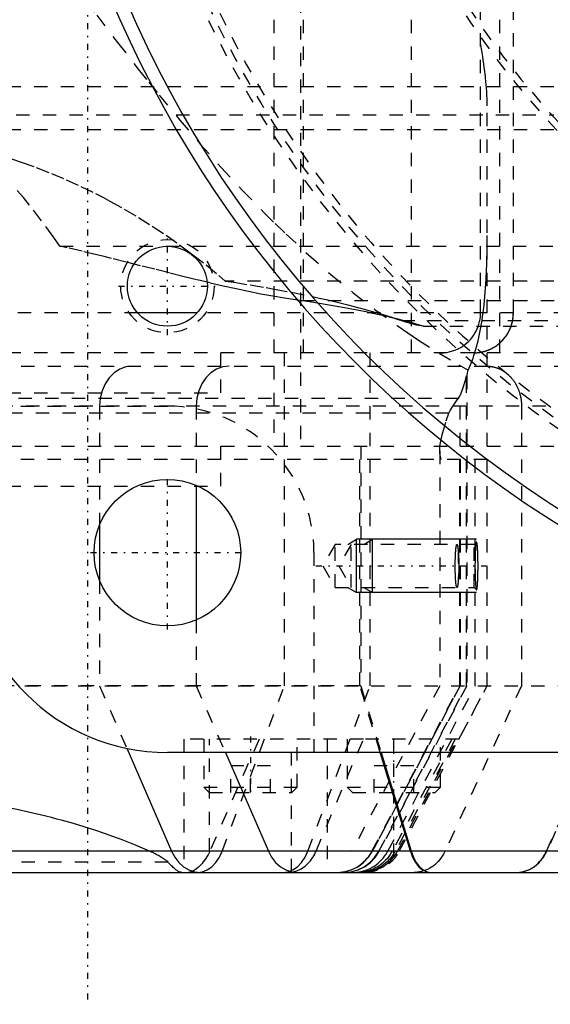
# Model space of a CAD drawing. Extents: x -545 to 345, y -109 to 109.
# Tile 7 of 15: x -86 to -46, y -109 to -35. Entities that reach past the tile are written whole.
import ezdxf

# ---------------------------------------------------------------- set-up
doc = ezdxf.new("R2010")
doc.units = 0
doc.linetypes.add('CENTER', pattern=[1.5, 0.45, -0.5, 0.05, -0.5])
doc.linetypes.add('DASHED', pattern=[2, 1, -1])
for name, color, linetype in [('AM_0', 7, 'CONTINUOUS'), ('AM_10', 7, 'CONTINUOUS'), ('AM_3', 7, 'DASHED'), ('AM_7', 7, 'CENTER')]:
    doc.layers.add(name, color=color, linetype=linetype)

msp = doc.modelspace()

# ---------------------------------------------------------------- linework, layer by layer
at = {"layer": 'AM_0', "color": 7, "linetype": 'CONTINUOUS'}
for p, q in [((-72.742, -57), (-77.227, -57)), ((-72.829, -69.947), (-72.829, -80.053)), ((-80.09, -72.917), (-80.09, -77.083)), ((-78.049, -89.687), (-74.686, -97.408)), ((75, -90), (-75, -90)), ((-70.651, -90), (-67.424, -97.408)), ((-56.766, -97.408), (-59.025, -90)), ((-58.968, -90), (-56.709, -97.408)), ((-56.766, -97.408), (-95.52, -97.408)), ((-37.152, -97.408), (-56.709, -97.408)), ((-148.753, -99), (30.753, -99))]:
    msp.add_line(p, q, dxfattribs=at)
for points in [[(-74.686, -97.408), (-74.444, -97.861), (-74.139, -98.253), (-73.782, -98.572), (-73.383, -98.807), (-72.957, -98.951), (-72.516, -99)], [(-67.424, -97.408), (-67.182, -97.861), (-66.878, -98.253), (-66.52, -98.572), (-66.122, -98.807), (-65.695, -98.951), (-65.255, -99)], [(-56.766, -97.408), (-56.596, -97.861), (-56.383, -98.253), (-56.133, -98.572), (-55.854, -98.807), (-55.555, -98.951), (-55.247, -99)], [(-56.709, -97.408), (-56.539, -97.861), (-56.326, -98.253), (-56.075, -98.572), (-55.797, -98.807), (-55.498, -98.951), (-55.189, -99)]]:
    msp.add_lwpolyline(points, dxfattribs=at)
for centre, radius in [((-75, -55), 3), ((-75, -75), 5.5)]:
    msp.add_circle(centre, radius, dxfattribs=at)
for centre, radius, start, end in [((0, 0), 85, 69.23364, 314.76378), ((0, 0), 86, 100.04483, 259.95517), ((-75, -75), 15, 180, 270)]:
    msp.add_arc(centre, radius, start, end, dxfattribs=at)
at = {"layer": 'AM_10', "color": 7, "linetype": 'CONTINUOUS'}
for p, q in [((-61.456, -74.379), (-60.8, -74)), ((-51.805, -74), (-60.8, -74)), ((-60.8, -78), (-60.8, -74)), ((-60.256, -74.379), (-59.6, -74)), ((-59.6, -78), (-59.6, -74)), ((-61.456, -77.621), (-60.8, -78)), ((-51.805, -78), (-60.8, -78)), ((-60.256, -77.621), (-59.6, -78))]:
    msp.add_line(p, q, dxfattribs=at)
at = {"layer": 'AM_3', "color": 6, "linetype": 'DASHED'}
for p, q in [((-67, 67), (-67, -67)), ((-64.819, 61), (-64.819, -61)), ((-56.709, 61), (-56.709, -61)), ((-50.077, 61), (-50.077, -61)), ((-49.037, -57), (-49.037, 57)), ((-49.021, -57), (-49.021, 57)), ((-65, -5.477), (-65, -67)), ((-51.497, -57), (-51.497, -31.12)), ((-155, -40), (-32.649, -40)), ((-51.002, -85), (-51.002, -41.454)), ((-128.339, -42.13), (-46, -42.13)), ((-46, -43.273), (-159, -43.273)), ((-83.082, -51.99), (-46, -51.99)), ((-46, -54.611), (-70.652, -54.611)), ((-66.992, -55.211), (-65.705, -55.453)), ((-65.705, -55.453), (-64.114, -55.777)), ((-64.966, -56.082), (-24.138, -56.082)), ((-77.227, -57), (-89.989, -57)), ((-41, -57), (-72.742, -57)), ((-57.438, -57.58), (-14, -57.58)), ((-55.804, -58), (-14, -58)), ((-51, -67), (-51, -58)), ((-44, -60), (-89.994, -60)), ((-71, -63), (-71, -60)), ((-66.217, -85), (-66.217, -60)), ((-59.789, -85), (-59.789, -60)), ((-89.985, -61), (0.936, -61)), ((-52.56, -85), (-52.56, -61.736)), ((-52.56, -61.736), (-52.525, -61.737)), ((-52.525, -61.737), (-52.525, -85)), ((-53.177, -63.43), (-146.823, -63.43)), ((-129, -63), (-71, -63)), ((-53.039, -85), (-53.039, -63.203)), ((5.406, -64), (-108.06, -64)), ((-90, -64), (-75, -64)), ((-80.09, -64), (-80.09, -72.917)), ((-72.829, -64), (-72.829, -69.947)), ((-48.423, -64), (-48.423, -85)), ((-53.867, -64.52), (-146.133, -64.52)), ((-148.959, -67), (-65, -67)), ((-71, -70), (-71, -67)), ((-67, -67), (55.156, -67)), ((-60.55, -85), (-60.55, -67)), ((-60.493, -67), (-60.493, -85)), ((-54.561, -67.357), (-54.561, -85)), ((-51, -68), (-148.959, -68)), ((-53.064, -85), (-53.064, -68)), ((-53.035, -68), (-53.035, -85)), ((-51.903, -85), (-51.903, -68)), ((-51, -85), (-51, -68)), ((-129, -70), (-71, -70)), ((-62.4, -74.379), (-63.336, -76)), ((-51.979, -74.379), (-62.4, -74.379)), ((-62.4, -77.621), (-62.4, -74.379)), ((-61.2, -74.379), (-62.136, -76)), ((-61.2, -77.621), (-61.2, -74.379)), ((-51.805, -74.205), (-51.979, -74.379)), ((-51.979, -77.621), (-51.979, -74.379)), ((-64, -75), (-64, -90)), ((-53.179, -74.812), (-53.179, -77.188)), ((-63.336, -76), (-62.4, -77.621)), ((-62.136, -76), (-61.2, -77.621)), ((-80.09, -77.083), (-80.09, -85)), ((-62.4, -77.621), (-51.979, -77.621)), ((-51.979, -77.621), (-51.805, -77.795)), ((-72.829, -80.053), (-72.829, -85)), ((-60.493, -85), (-108.06, -85)), ((-97.697, -85), (40, -85)), ((-80.09, -85), (-78.049, -89.687)), ((-72.829, -85), (-70.651, -90)), ((-70.882, -97.408), (-66.217, -85)), ((-64.454, -97.408), (-59.789, -85)), ((-54.561, -85), (-61.159, -97.408)), ((-59.025, -90), (-60.55, -85)), ((-60.493, -85), (-58.968, -90)), ((-59.646, -97.408), (-53.064, -85)), ((-53.035, -85), (-59.616, -97.408)), ((-59.612, -97.408), (-53.039, -85)), ((-59.132, -97.408), (-52.56, -85)), ((-52.525, -85), (-59.097, -97.408)), ((-58.455, -97.408), (-51.903, -85)), ((-57.6, -97.408), (-51.002, -85)), ((-48.423, -85), (-54.168, -97.408)), ((-53.127, -89), (-51, -85)), ((-46.554, -97.408), (-40.953, -85)), ((-40.931, -85), (-46.526, -97.408)), ((-73.76, -89), (-73.76, -99)), ((-60.294, -89), (-73.76, -89)), ((-72.26, -89), (-72.26, -92.6)), ((-68.12, -89), (-71.838, -97.441)), ((-71.838, -97.441), (-71.838, -89)), ((-65.682, -98.981), (-65.682, -89)), ((-65.26, -92.6), (-65.26, -89)), ((-63.843, -97.408), (-60.294, -89)), ((-63, -89), (-63, -99)), ((-61.5, -89), (-61.5, -92.6)), ((-53.127, -89), (-60.294, -89)), ((-53.649, -89), (-58.125, -97.408)), ((-58, -97.821), (-58, -89)), ((-53.394, -89), (-57.893, -97.408)), ((-57.736, -97.408), (-53.263, -89)), ((-54.5, -92.6), (-54.5, -89)), ((-70.25, -93), (-70.25, -91)), ((-67.27, -91), (-70.25, -91)), ((-68.76, -93), (-68.76, -91)), ((-67.27, -93), (-67.27, -91)), ((-59.49, -93), (-59.49, -91)), ((-56.51, -91), (-59.49, -91)), ((-56.51, -93), (-56.51, -91)), ((-72.26, -92.6), (-71.86, -93)), ((-72.26, -92.6), (-65.26, -92.6)), ((-71.86, -93), (-65.66, -93)), ((-65.66, -93), (-65.26, -92.6)), ((-61.5, -92.6), (-61.1, -93)), ((-61.5, -92.6), (-54.5, -92.6)), ((-61.1, -93), (-54.9, -93)), ((-54.9, -93), (-54.5, -92.6)), ((-56.709, -97.408), (-56.766, -97.408)), ((-74.952, -98.24), (-125.048, -98.24))]:
    msp.add_line(p, q, dxfattribs=at)
for points in [[(-51.984, -60), (-51.406, -59.942), (-50.85, -59.772), (-50.338, -59.494), (-49.889, -59.121), (-49.52, -58.667), (-49.246, -58.148), (-49.078, -57.585), (-49.021, -57)], [(-77.633, -61), (-78.112, -61.058), (-78.573, -61.228), (-78.998, -61.506), (-79.371, -61.879), (-79.676, -62.333), (-79.903, -62.852), (-80.043, -63.415), (-80.09, -64)], [(-70.372, -61), (-70.851, -61.058), (-71.312, -61.228), (-71.737, -61.506), (-72.109, -61.879), (-72.415, -62.333), (-72.642, -62.852), (-72.782, -63.415), (-72.829, -64)], [(-72.755, -99), (-72.375, -98.951), (-72.006, -98.807), (-71.663, -98.572), (-71.354, -98.253), (-71.091, -97.861), (-70.882, -97.408)], [(-66.327, -99), (-65.947, -98.951), (-65.579, -98.807), (-65.235, -98.572), (-64.926, -98.253), (-64.663, -97.861), (-64.454, -97.408)], [(-62.259, -99), (-61.722, -98.951), (-61.202, -98.807), (-60.717, -98.572), (-60.282, -98.253), (-59.911, -97.861), (-59.616, -97.408)], [(-62.25, -99), (-61.714, -98.951), (-61.196, -98.807), (-60.711, -98.572), (-60.277, -98.253), (-59.906, -97.861), (-59.612, -97.408)], [(-61.771, -99), (-61.235, -98.951), (-60.716, -98.807), (-60.232, -98.572), (-59.797, -98.253), (-59.427, -97.861), (-59.132, -97.408)], [(-61.736, -99), (-61.2, -98.951), (-60.681, -98.807), (-60.197, -98.572), (-59.762, -98.253), (-59.392, -97.861), (-59.097, -97.408)], [(-48.772, -99), (-48.316, -98.951), (-47.875, -98.807), (-47.462, -98.572), (-47.092, -98.253), (-46.777, -97.861), (-46.526, -97.408)]]:
    msp.add_lwpolyline(points, dxfattribs=at)
for points in [[(-81.062, -33.62, 0), (-80.291, -34.654, 0), (-78.74, -36.701, 0), (-77.183, -38.705, 0), (-76.404, -39.687, 0), (-75.626, -40.653, 0), (-74.074, -42.531, 0), (-72.533, -44.33, 0), (-70.967, -46.088, 0), (-69.366, -47.811, 0), (-67.736, -49.486, 0), (-66.912, -50.301, 0), (-66.082, -51.101, 0), (-64.414, -52.645, 0), (-62.738, -54.11, 0), (-61.063, -55.488, 0), (-59.402, -56.772, 0), (-57.764, -57.957, 0), (-56.957, -58.512, 0), (-56.162, -59.041, 0), (-54.611, -60.023, 0), (-53.132, -60.901, 0), (-52.429, -61.301, 0)], [(-51.002, -41.454, 0), (-51.003, -41.339, 0), (-51.006, -41.108, 0), (-51.013, -40.872, 0), (-51.018, -40.753, 0), (-51.023, -40.632, 0), (-51.037, -40.389, 0), (-51.054, -40.141, 0), (-51.073, -39.89, 0), (-51.096, -39.635, 0), (-51.122, -39.376, 0), (-51.136, -39.245, 0), (-51.15, -39.114, 0), (-51.182, -38.848, 0), (-51.216, -38.578, 0), (-51.253, -38.305, 0), (-51.292, -38.028, 0), (-51.333, -37.749, 0), (-51.355, -37.607, 0), (-51.377, -37.465, 0), (-51.424, -37.179, 0), (-51.472, -36.889, 0), (-51.497, -36.743, 0)], [(-90.004, -44.497, 0), (-89.423, -44.641, 0), (-88.265, -44.955, 0), (-87.114, -45.301, 0), (-86.542, -45.486, 0), (-85.971, -45.679, 0), (-84.836, -46.089, 0), (-83.71, -46.531, 0), (-82.594, -47.005, 0), (-81.488, -47.51, 0), (-80.393, -48.046, 0), (-79.849, -48.325, 0), (-79.309, -48.612, 0), (-78.238, -49.209, 0), (-77.179, -49.835, 0), (-76.134, -50.492, 0), (-75.102, -51.177, 0), (-74.086, -51.891, 0), (-73.583, -52.259, 0), (-73.085, -52.634, 0), (-72.099, -53.404, 0), (-71.13, -54.202, 0), (-70.652, -54.611, 0)], [(-83.082, -51.99, 0), (-83.533, -51.34, 0), (-84.44, -50.092, 0), (-85.353, -48.915, 0), (-85.811, -48.353, 0), (-86.271, -47.809, 0)], [(-52.429, -61.301, 0), (-52.352, -61.132, 0), (-52.203, -60.775, 0), (-52.06, -60.393, 0), (-51.992, -60.193, 0), (-51.926, -59.986, 0), (-51.8, -59.553, 0), (-51.682, -59.094, 0), (-51.574, -58.608, 0), (-51.475, -58.096, 0), (-51.385, -57.557, 0), (-51.344, -57.277, 0), (-51.306, -56.991, 0), (-51.235, -56.398, 0), (-51.175, -55.78, 0), (-51.124, -55.137, 0), (-51.082, -54.469, 0), (-51.05, -53.778, 0), (-51.037, -53.424, 0), (-51.026, -53.065, 0), (-51.011, -52.331, 0), (-51.003, -51.578, 0), (-51.002, -51.195, 0)], [(-64.966, -56.082, 0), (-65.377, -56.028, 0), (-66.219, -55.903, 0), (-67.088, -55.758, 0), (-67.533, -55.677, 0), (-67.984, -55.592, 0), (-68.904, -55.407, 0), (-69.848, -55.205, 0), (-70.814, -54.988, 0), (-71.802, -54.757, 0), (-72.809, -54.514, 0), (-73.32, -54.389, 0), (-73.835, -54.261, 0), (-74.878, -54, 0), (-75.936, -53.733, 0), (-77.008, -53.461, 0), (-78.093, -53.188, 0), (-79.189, -52.915, 0), (-79.74, -52.779, 0), (-80.293, -52.644, 0), (-81.405, -52.378, 0), (-82.522, -52.117, 0), (-83.082, -51.99, 0)], [(-70.652, -54.611, 0), (-70.022, -54.706, 0), (-68.785, -54.902, 0), (-67.581, -55.106, 0), (-66.992, -55.211, 0)], [(-55.804, -58, 0), (-55.999, -57.941, 0), (-56.399, -57.824, 0), (-56.813, -57.709, 0), (-57.025, -57.651, 0), (-57.241, -57.594, 0), (-57.684, -57.481, 0), (-58.141, -57.369, 0), (-58.611, -57.258, 0), (-59.096, -57.148, 0), (-59.594, -57.04, 0), (-59.848, -56.986, 0), (-60.105, -56.933, 0), (-60.629, -56.827, 0), (-61.167, -56.723, 0), (-61.717, -56.62, 0), (-62.28, -56.519, 0), (-62.856, -56.419, 0), (-63.148, -56.369, 0), (-63.444, -56.321, 0), (-64.044, -56.224, 0), (-64.656, -56.129, 0), (-64.966, -56.082, 0)], [(-64.114, -55.777, 0), (-63.901, -55.823, 0), (-63.479, -55.915, 0), (-63.064, -56.008, 0), (-62.858, -56.055, 0), (-62.654, -56.103, 0), (-62.251, -56.198, 0), (-61.854, -56.295, 0), (-61.463, -56.392, 0), (-61.078, -56.491, 0), (-60.7, -56.59, 0), (-60.513, -56.64, 0), (-60.328, -56.691, 0), (-59.963, -56.792, 0), (-59.604, -56.894, 0), (-59.252, -56.997, 0), (-58.907, -57.101, 0), (-58.569, -57.206, 0), (-58.402, -57.259, 0), (-58.237, -57.312, 0), (-57.912, -57.419, 0), (-57.594, -57.526, 0), (-57.438, -57.58, 0)], [(-57.438, -57.58, 0), (-57.044, -57.708, 0), (-56.293, -57.894, 0), (-55.596, -57.988, 0), (-55.267, -58, 0)], [(-53.239, -59.723, 0), (-53.153, -59.682, 0), (-52.987, -59.592, 0), (-52.826, -59.492, 0), (-52.748, -59.438, 0), (-52.672, -59.381, 0), (-52.525, -59.261, 0), (-52.386, -59.132, 0), (-52.256, -58.994, 0), (-52.134, -58.848, 0), (-52.022, -58.696, 0), (-51.97, -58.617, 0), (-51.92, -58.536, 0), (-51.828, -58.37, 0), (-51.747, -58.199, 0), (-51.676, -58.022, 0), (-51.618, -57.842, 0), (-51.57, -57.658, 0), (-51.551, -57.566, 0), (-51.534, -57.472, 0), (-51.511, -57.284, 0), (-51.499, -57.095, 0), (-51.497, -57, 0)], [(-52, -60, 0), (-51.98, -60, 0), (-51.939, -59.999, 0), (-51.897, -59.998, 0), (-51.876, -59.997, 0), (-51.855, -59.996, 0), (-51.812, -59.994, 0), (-51.77, -59.991, 0), (-51.727, -59.987, 0), (-51.683, -59.983, 0), (-51.64, -59.978, 0), (-51.618, -59.975, 0), (-51.596, -59.972, 0), (-51.553, -59.966, 0), (-51.509, -59.959, 0), (-51.466, -59.951, 0), (-51.422, -59.942, 0), (-51.379, -59.933, 0), (-51.357, -59.928, 0), (-51.335, -59.924, 0), (-51.292, -59.913, 0), (-51.25, -59.902, 0), (-51.228, -59.897, 0), (-51.207, -59.891, 0), (-51.165, -59.878, 0), (-51.124, -59.866, 0), (-51.103, -59.859, 0), (-51.083, -59.853, 0), (-51.042, -59.839, 0), (-51.002, -59.825, 0), (-50.962, -59.81, 0), (-50.923, -59.795, 0), (-50.885, -59.779, 0), (-50.866, -59.772, 0), (-50.847, -59.764, 0), (-50.81, -59.747, 0), (-50.772, -59.73, 0), (-50.733, -59.712, 0), (-50.695, -59.693, 0), (-50.657, -59.674, 0), (-50.638, -59.664, 0), (-50.618, -59.654, 0), (-50.58, -59.633, 0), (-50.542, -59.612, 0), (-50.504, -59.589, 0), (-50.466, -59.567, 0), (-50.428, -59.543, 0), (-50.41, -59.531, 0), (-50.391, -59.519, 0), (-50.354, -59.494, 0), (-50.317, -59.469, 0), (-50.281, -59.443, 0), (-50.245, -59.417, 0), (-50.21, -59.391, 0), (-50.192, -59.377, 0), (-50.175, -59.363, 0), (-50.141, -59.336, 0), (-50.107, -59.308, 0), (-50.074, -59.28, 0), (-50.042, -59.251, 0), (-50.01, -59.223, 0), (-49.995, -59.208, 0), (-49.979, -59.194, 0), (-49.949, -59.165, 0), (-49.919, -59.136, 0), (-49.905, -59.121, 0), (-49.891, -59.107, 0), (-49.862, -59.077, 0), (-49.833, -59.046, 0), (-49.819, -59.031, 0), (-49.805, -59.015, 0), (-49.776, -58.983, 0), (-49.748, -58.95, 0), (-49.72, -58.916, 0), (-49.693, -58.882, 0), (-49.666, -58.848, 0), (-49.652, -58.83, 0), (-49.639, -58.813, 0), (-49.613, -58.777, 0), (-49.587, -58.741, 0), (-49.561, -58.704, 0), (-49.536, -58.667, 0), (-49.512, -58.629, 0), (-49.5, -58.61, 0), (-49.488, -58.591, 0), (-49.465, -58.553, 0), (-49.443, -58.515, 0), (-49.421, -58.476, 0), (-49.399, -58.438, 0), (-49.379, -58.399, 0), (-49.369, -58.38, 0), (-49.359, -58.36, 0), (-49.34, -58.321, 0), (-49.321, -58.283, 0), (-49.304, -58.244, 0), (-49.287, -58.205, 0), (-49.27, -58.167, 0), (-49.263, -58.148, 0), (-49.255, -58.129, 0), (-49.24, -58.09, 0), (-49.225, -58.051, 0), (-49.21, -58.011, 0), (-49.196, -57.97, 0), (-49.183, -57.929, 0), (-49.176, -57.908, 0), (-49.17, -57.887, 0), (-49.157, -57.845, 0), (-49.145, -57.803, 0), (-49.139, -57.781, 0), (-49.134, -57.76, 0), (-49.123, -57.716, 0), (-49.113, -57.673, 0), (-49.108, -57.651, 0), (-49.103, -57.629, 0), (-49.094, -57.585, 0), (-49.086, -57.541, 0), (-49.078, -57.497, 0), (-49.071, -57.453, 0), (-49.065, -57.409, 0), (-49.062, -57.387, 0), (-49.059, -57.365, 0), (-49.054, -57.321, 0), (-49.05, -57.277, 0), (-49.046, -57.233, 0), (-49.043, -57.19, 0), (-49.041, -57.147, 0), (-49.04, -57.126, 0), (-49.039, -57.104, 0), (-49.038, -57.062, 0), (-49.037, -57.021, 0), (-49.037, -57, 0)], [(-54.473, -60, 0), (-54.438, -60, 0), (-54.368, -59.998, 0), (-54.298, -59.995, 0), (-54.263, -59.992, 0), (-54.228, -59.989, 0), (-54.158, -59.982, 0), (-54.088, -59.974, 0), (-53.845, -59.93, 0), (-53.437, -59.807, 0), (-53.239, -59.723, 0)], [(-52.525, -61.737, 0), (-52.508, -61.668, 0), (-52.476, -61.525, 0), (-52.445, -61.377, 0), (-52.429, -61.301, 0)], [(-51.034, -61, 0), (-51.015, -61, 0), (-50.977, -61.001, 0), (-50.939, -61.002, 0), (-50.92, -61.003, 0), (-50.901, -61.004, 0), (-50.863, -61.006, 0), (-50.825, -61.01, 0), (-50.787, -61.013, 0), (-50.749, -61.018, 0), (-50.712, -61.023, 0), (-50.693, -61.026, 0), (-50.674, -61.029, 0), (-50.637, -61.035, 0), (-50.599, -61.042, 0), (-50.562, -61.049, 0), (-50.525, -61.058, 0), (-50.487, -61.066, 0), (-50.469, -61.071, 0), (-50.45, -61.076, 0), (-50.414, -61.086, 0), (-50.377, -61.097, 0), (-50.358, -61.102, 0), (-50.34, -61.108, 0), (-50.304, -61.12, 0), (-50.267, -61.132, 0), (-50.249, -61.139, 0), (-50.231, -61.145, 0), (-50.195, -61.159, 0), (-50.159, -61.173, 0), (-50.123, -61.188, 0), (-50.088, -61.204, 0), (-50.053, -61.22, 0), (-50.035, -61.228, 0), (-50.017, -61.237, 0), (-49.982, -61.254, 0), (-49.948, -61.272, 0), (-49.913, -61.29, 0), (-49.879, -61.309, 0), (-49.845, -61.329, 0), (-49.828, -61.339, 0), (-49.811, -61.349, 0), (-49.778, -61.37, 0), (-49.745, -61.391, 0), (-49.712, -61.413, 0), (-49.679, -61.435, 0), (-49.647, -61.458, 0), (-49.631, -61.47, 0), (-49.615, -61.481, 0), (-49.583, -61.505, 0), (-49.552, -61.53, 0), (-49.521, -61.555, 0), (-49.49, -61.58, 0), (-49.46, -61.606, 0), (-49.445, -61.619, 0), (-49.43, -61.633, 0), (-49.4, -61.66, 0), (-49.37, -61.687, 0), (-49.341, -61.715, 0), (-49.313, -61.744, 0), (-49.284, -61.773, 0), (-49.27, -61.788, 0), (-49.256, -61.802, 0), (-49.229, -61.832, 0), (-49.201, -61.863, 0), (-49.188, -61.878, 0), (-49.174, -61.894, 0), (-49.148, -61.925, 0), (-49.122, -61.957, 0), (-49.109, -61.973, 0), (-49.096, -61.989, 0), (-49.071, -62.022, 0), (-49.046, -62.055, 0), (-49.021, -62.088, 0), (-48.997, -62.122, 0), (-48.974, -62.156, 0), (-48.962, -62.173, 0), (-48.951, -62.191, 0), (-48.928, -62.226, 0), (-48.906, -62.261, 0), (-48.884, -62.297, 0), (-48.863, -62.333, 0), (-48.842, -62.369, 0), (-48.832, -62.388, 0), (-48.822, -62.406, 0), (-48.802, -62.443, 0), (-48.782, -62.48, 0), (-48.763, -62.518, 0), (-48.745, -62.556, 0), (-48.727, -62.595, 0), (-48.718, -62.614, 0), (-48.709, -62.633, 0), (-48.692, -62.672, 0), (-48.676, -62.712, 0), (-48.66, -62.751, 0), (-48.644, -62.791, 0), (-48.629, -62.831, 0), (-48.622, -62.852, 0), (-48.614, -62.872, 0), (-48.6, -62.912, 0), (-48.587, -62.953, 0), (-48.574, -62.994, 0), (-48.561, -63.036, 0), (-48.549, -63.077, 0), (-48.543, -63.098, 0), (-48.538, -63.119, 0), (-48.527, -63.161, 0), (-48.517, -63.202, 0), (-48.512, -63.224, 0), (-48.507, -63.245, 0), (-48.497, -63.287, 0), (-48.489, -63.329, 0), (-48.485, -63.351, 0), (-48.481, -63.372, 0), (-48.473, -63.415, 0), (-48.466, -63.457, 0), (-48.459, -63.5, 0), (-48.453, -63.543, 0), (-48.448, -63.586, 0), (-48.445, -63.608, 0), (-48.443, -63.63, 0), (-48.438, -63.673, 0), (-48.434, -63.716, 0), (-48.431, -63.76, 0), (-48.428, -63.803, 0), (-48.426, -63.847, 0), (-48.425, -63.869, 0), (-48.424, -63.891, 0), (-48.423, -63.934, 0), (-48.423, -63.978, 0), (-48.423, -64, 0)], [(-53.039, -63.203, 0), (-52.958, -63.031, 0), (-52.796, -62.599, 0), (-52.638, -62.052, 0), (-52.56, -61.736, 0)], [(-53.867, -64.52, 0), (-53.768, -64.338, 0), (-53.551, -63.975, 0), (-53.308, -63.612, 0), (-53.177, -63.43, 0)], [(-53.177, -63.43, 0), (-53.154, -63.398, 0), (-53.109, -63.327, 0), (-53.062, -63.247, 0), (-53.039, -63.203, 0)], [(-54.561, -67.357, 0), (-54.542, -67.011, 0), (-54.385, -66.164, 0), (-54.076, -65.115, 0), (-53.867, -64.52, 0)], [(-54.433, -68, 0), (-54.472, -67.917, 0), (-54.529, -67.722, 0), (-54.558, -67.488, 0), (-54.561, -67.357, 0)], [(-53.269, -77.621, 0), (-53.271, -77.621, 0), (-53.275, -77.62, 0), (-53.279, -77.617, 0), (-53.28, -77.615, 0), (-53.282, -77.613, 0), (-53.286, -77.608, 0), (-53.29, -77.601, 0), (-53.293, -77.593, 0), (-53.297, -77.584, 0), (-53.301, -77.573, 0), (-53.303, -77.567, 0), (-53.304, -77.561, 0), (-53.308, -77.547, 0), (-53.312, -77.532, 0), (-53.315, -77.516, 0), (-53.319, -77.498, 0), (-53.322, -77.479, 0), (-53.324, -77.469, 0), (-53.326, -77.459, 0), (-53.329, -77.437, 0), (-53.332, -77.414, 0), (-53.334, -77.403, 0), (-53.336, -77.39, 0), (-53.339, -77.365, 0), (-53.342, -77.339, 0), (-53.343, -77.326, 0), (-53.345, -77.312, 0), (-53.348, -77.284, 0), (-53.351, -77.255, 0), (-53.354, -77.225, 0), (-53.356, -77.194, 0), (-53.359, -77.163, 0), (-53.36, -77.147, 0), (-53.361, -77.131, 0), (-53.364, -77.098, 0), (-53.366, -77.063, 0), (-53.368, -77.028, 0), (-53.371, -76.991, 0), (-53.373, -76.954, 0), (-53.374, -76.935, 0), (-53.375, -76.915, 0), (-53.377, -76.876, 0), (-53.379, -76.835, 0), (-53.381, -76.794, 0), (-53.383, -76.752, 0), (-53.384, -76.709, 0), (-53.385, -76.687, 0), (-53.386, -76.665, 0), (-53.387, -76.621, 0), (-53.389, -76.576, 0), (-53.39, -76.531, 0), (-53.391, -76.486, 0), (-53.392, -76.44, 0), (-53.393, -76.417, 0), (-53.393, -76.393, 0), (-53.394, -76.347, 0), (-53.395, -76.3, 0), (-53.395, -76.254, 0), (-53.396, -76.207, 0), (-53.396, -76.161, 0), (-53.396, -76.138, 0), (-53.396, -76.114, 0), (-53.397, -76.068, 0), (-53.397, -76.023, 0), (-53.397, -76, 0), (-53.397, -75.977, 0), (-53.397, -75.932, 0), (-53.396, -75.886, 0), (-53.396, -75.862, 0), (-53.396, -75.839, 0), (-53.396, -75.793, 0), (-53.395, -75.746, 0), (-53.395, -75.7, 0), (-53.394, -75.653, 0), (-53.393, -75.607, 0), (-53.393, -75.583, 0), (-53.392, -75.56, 0), (-53.391, -75.514, 0), (-53.39, -75.469, 0), (-53.389, -75.424, 0), (-53.387, -75.379, 0), (-53.386, -75.335, 0), (-53.385, -75.313, 0), (-53.384, -75.291, 0), (-53.383, -75.248, 0), (-53.381, -75.206, 0), (-53.379, -75.165, 0), (-53.377, -75.124, 0), (-53.375, -75.085, 0), (-53.374, -75.065, 0), (-53.373, -75.046, 0), (-53.371, -75.009, 0), (-53.368, -74.972, 0), (-53.366, -74.937, 0), (-53.364, -74.902, 0), (-53.361, -74.869, 0), (-53.36, -74.853, 0), (-53.359, -74.837, 0), (-53.356, -74.806, 0), (-53.354, -74.775, 0), (-53.351, -74.745, 0), (-53.348, -74.716, 0), (-53.345, -74.688, 0), (-53.343, -74.674, 0), (-53.342, -74.661, 0), (-53.339, -74.635, 0), (-53.336, -74.61, 0), (-53.334, -74.597, 0), (-53.332, -74.586, 0), (-53.329, -74.563, 0), (-53.326, -74.541, 0), (-53.324, -74.531, 0), (-53.322, -74.521, 0), (-53.319, -74.502, 0), (-53.315, -74.484, 0), (-53.312, -74.468, 0), (-53.308, -74.453, 0), (-53.304, -74.439, 0), (-53.303, -74.433, 0), (-53.301, -74.427, 0), (-53.297, -74.416, 0), (-53.293, -74.407, 0), (-53.29, -74.399, 0), (-53.286, -74.392, 0), (-53.282, -74.387, 0), (-53.28, -74.385, 0), (-53.279, -74.383, 0), (-53.275, -74.38, 0), (-53.271, -74.379, 0), (-53.269, -74.379, 0)], [(-53.269, -74.379, 0), (-53.267, -74.379, 0), (-53.262, -74.382, 0), (-53.256, -74.387, 0), (-53.254, -74.391, 0), (-53.251, -74.395, 0), (-53.245, -74.406, 0), (-53.24, -74.42, 0), (-53.235, -74.437, 0), (-53.229, -74.456, 0), (-53.224, -74.478, 0), (-53.221, -74.491, 0), (-53.219, -74.503, 0), (-53.214, -74.531, 0), (-53.209, -74.561, 0), (-53.204, -74.594, 0), (-53.199, -74.629, 0), (-53.194, -74.666, 0), (-53.192, -74.686, 0), (-53.19, -74.706, 0), (-53.185, -74.747, 0), (-53.181, -74.79, 0), (-53.179, -74.812, 0)], [(-51.805, -74.205, 0), (-51.806, -74.206, 0), (-51.809, -74.211, 0), (-51.812, -74.217, 0), (-51.814, -74.22, 0), (-51.816, -74.224, 0), (-51.819, -74.232, 0), (-51.822, -74.242, 0), (-51.825, -74.253, 0), (-51.828, -74.266, 0), (-51.831, -74.28, 0), (-51.833, -74.288, 0), (-51.834, -74.296, 0), (-51.837, -74.313, 0), (-51.841, -74.331, 0), (-51.844, -74.351, 0), (-51.847, -74.372, 0), (-51.85, -74.394, 0), (-51.851, -74.406, 0), (-51.853, -74.418, 0), (-51.855, -74.443, 0), (-51.858, -74.469, 0), (-51.86, -74.483, 0), (-51.861, -74.497, 0), (-51.864, -74.525, 0), (-51.867, -74.555, 0), (-51.868, -74.57, 0), (-51.869, -74.585, 0), (-51.872, -74.617, 0), (-51.874, -74.649, 0), (-51.877, -74.682, 0), (-51.879, -74.716, 0), (-51.881, -74.751, 0), (-51.882, -74.768, 0), (-51.884, -74.786, 0), (-51.886, -74.822, 0), (-51.888, -74.859, 0), (-51.89, -74.898, 0), (-51.892, -74.938, 0), (-51.894, -74.978, 0), (-51.895, -74.999, 0), (-51.896, -75.02, 0), (-51.897, -75.063, 0), (-51.899, -75.107, 0), (-51.901, -75.151, 0), (-51.902, -75.196, 0), (-51.904, -75.243, 0), (-51.905, -75.266, 0), (-51.905, -75.289, 0), (-51.907, -75.337, 0), (-51.908, -75.385, 0), (-51.909, -75.433, 0), (-51.91, -75.482, 0), (-51.911, -75.531, 0), (-51.911, -75.556, 0), (-51.912, -75.581, 0), (-51.913, -75.63, 0), (-51.913, -75.68, 0), (-51.914, -75.73, 0), (-51.914, -75.779, 0), (-51.915, -75.829, 0), (-51.915, -75.854, 0), (-51.915, -75.878, 0), (-51.915, -75.927, 0), (-51.915, -75.976, 0), (-51.915, -76, 0), (-51.915, -76.024, 0), (-51.915, -76.073, 0), (-51.915, -76.122, 0), (-51.915, -76.146, 0), (-51.915, -76.171, 0), (-51.914, -76.221, 0), (-51.914, -76.27, 0), (-51.913, -76.32, 0), (-51.913, -76.37, 0), (-51.912, -76.419, 0), (-51.911, -76.444, 0), (-51.911, -76.469, 0), (-51.91, -76.518, 0), (-51.909, -76.567, 0), (-51.908, -76.615, 0), (-51.907, -76.663, 0), (-51.905, -76.711, 0), (-51.905, -76.734, 0), (-51.904, -76.757, 0), (-51.902, -76.804, 0), (-51.901, -76.849, 0), (-51.899, -76.893, 0), (-51.897, -76.937, 0), (-51.896, -76.98, 0), (-51.895, -77.001, 0), (-51.894, -77.022, 0), (-51.892, -77.062, 0), (-51.89, -77.102, 0), (-51.888, -77.141, 0), (-51.886, -77.178, 0), (-51.884, -77.214, 0), (-51.882, -77.232, 0), (-51.881, -77.249, 0), (-51.879, -77.284, 0), (-51.877, -77.318, 0), (-51.874, -77.351, 0), (-51.872, -77.383, 0), (-51.869, -77.415, 0), (-51.868, -77.43, 0), (-51.867, -77.445, 0), (-51.864, -77.475, 0), (-51.861, -77.503, 0), (-51.86, -77.517, 0), (-51.858, -77.531, 0), (-51.855, -77.557, 0), (-51.853, -77.582, 0), (-51.851, -77.594, 0), (-51.85, -77.606, 0), (-51.847, -77.628, 0), (-51.844, -77.649, 0), (-51.841, -77.669, 0), (-51.837, -77.687, 0), (-51.834, -77.704, 0), (-51.833, -77.712, 0), (-51.831, -77.72, 0), (-51.828, -77.734, 0), (-51.825, -77.747, 0), (-51.822, -77.758, 0), (-51.819, -77.768, 0), (-51.816, -77.776, 0), (-51.814, -77.78, 0), (-51.812, -77.783, 0), (-51.809, -77.789, 0), (-51.806, -77.794, 0), (-51.805, -77.795, 0)], [(-51.688, -76, 0), (-51.688, -75.987, 0), (-51.688, -75.961, 0), (-51.688, -75.934, 0), (-51.688, -75.921, 0), (-51.688, -75.908, 0), (-51.688, -75.881, 0), (-51.688, -75.854, 0), (-51.689, -75.828, 0), (-51.689, -75.801, 0), (-51.689, -75.774, 0), (-51.689, -75.761, 0), (-51.689, -75.747, 0), (-51.689, -75.721, 0), (-51.69, -75.694, 0), (-51.69, -75.667, 0), (-51.69, -75.64, 0), (-51.691, -75.613, 0), (-51.691, -75.6, 0), (-51.691, -75.587, 0), (-51.691, -75.56, 0), (-51.692, -75.533, 0), (-51.692, -75.52, 0), (-51.692, -75.507, 0), (-51.693, -75.48, 0), (-51.693, -75.454, 0), (-51.693, -75.441, 0), (-51.694, -75.428, 0), (-51.694, -75.402, 0), (-51.695, -75.376, 0), (-51.695, -75.35, 0), (-51.696, -75.324, 0), (-51.696, -75.298, 0), (-51.697, -75.286, 0), (-51.697, -75.273, 0), (-51.698, -75.248, 0), (-51.698, -75.223, 0), (-51.699, -75.198, 0), (-51.7, -75.173, 0), (-51.701, -75.149, 0), (-51.701, -75.137, 0), (-51.701, -75.124, 0), (-51.702, -75.1, 0), (-51.703, -75.077, 0), (-51.704, -75.053, 0), (-51.705, -75.03, 0), (-51.706, -75.007, 0), (-51.706, -74.995, 0), (-51.707, -74.984, 0), (-51.708, -74.961, 0), (-51.708, -74.939, 0), (-51.709, -74.917, 0), (-51.71, -74.896, 0), (-51.711, -74.874, 0), (-51.712, -74.864, 0), (-51.712, -74.853, 0), (-51.713, -74.833, 0), (-51.715, -74.812, 0), (-51.716, -74.792, 0), (-51.717, -74.773, 0), (-51.718, -74.753, 0), (-51.718, -74.744, 0), (-51.719, -74.734, 0), (-51.72, -74.715, 0), (-51.721, -74.697, 0), (-51.722, -74.688, 0), (-51.722, -74.679, 0), (-51.723, -74.661, 0), (-51.725, -74.644, 0), (-51.725, -74.635, 0), (-51.726, -74.627, 0), (-51.727, -74.61, 0), (-51.728, -74.593, 0), (-51.73, -74.577, 0), (-51.731, -74.56, 0), (-51.732, -74.544, 0), (-51.733, -74.536, 0), (-51.734, -74.529, 0), (-51.735, -74.513, 0), (-51.736, -74.498, 0), (-51.738, -74.483, 0), (-51.739, -74.469, 0), (-51.74, -74.455, 0), (-51.741, -74.448, 0), (-51.742, -74.441, 0), (-51.743, -74.427, 0), (-51.745, -74.414, 0), (-51.746, -74.401, 0), (-51.748, -74.389, 0), (-51.749, -74.377, 0), (-51.75, -74.371, 0), (-51.751, -74.365, 0), (-51.752, -74.354, 0), (-51.754, -74.343, 0), (-51.756, -74.332, 0), (-51.757, -74.322, 0), (-51.759, -74.312, 0), (-51.76, -74.307, 0), (-51.76, -74.303, 0), (-51.762, -74.294, 0), (-51.764, -74.285, 0), (-51.765, -74.277, 0), (-51.767, -74.269, 0), (-51.769, -74.262, 0), (-51.769, -74.258, 0), (-51.77, -74.255, 0), (-51.772, -74.248, 0), (-51.774, -74.242, 0), (-51.774, -74.239, 0), (-51.775, -74.237, 0), (-51.777, -74.231, 0), (-51.779, -74.227, 0), (-51.779, -74.224, 0), (-51.78, -74.222, 0), (-51.782, -74.218, 0), (-51.784, -74.215, 0), (-51.785, -74.212, 0), (-51.787, -74.209, 0), (-51.789, -74.207, 0), (-51.79, -74.206, 0), (-51.79, -74.205, 0), (-51.792, -74.203, 0), (-51.794, -74.202, 0), (-51.796, -74.201, 0), (-51.797, -74.201, 0), (-51.799, -74.201, 0), (-51.8, -74.201, 0), (-51.801, -74.202, 0), (-51.802, -74.203, 0), (-51.804, -74.204, 0), (-51.805, -74.205, 0)], [(-53.179, -74.812, 0), (-53.178, -74.82, 0), (-53.177, -74.836, 0), (-53.175, -74.852, 0), (-53.174, -74.86, 0), (-53.174, -74.868, 0), (-53.172, -74.885, 0), (-53.171, -74.902, 0), (-53.169, -74.919, 0), (-53.168, -74.937, 0), (-53.166, -74.955, 0), (-53.166, -74.964, 0), (-53.165, -74.973, 0), (-53.163, -74.992, 0), (-53.162, -75.011, 0), (-53.161, -75.03, 0), (-53.159, -75.049, 0), (-53.158, -75.069, 0), (-53.157, -75.079, 0), (-53.157, -75.09, 0), (-53.156, -75.11, 0), (-53.154, -75.131, 0), (-53.154, -75.141, 0), (-53.153, -75.152, 0), (-53.152, -75.173, 0), (-53.151, -75.195, 0), (-53.15, -75.206, 0), (-53.15, -75.217, 0), (-53.149, -75.239, 0), (-53.148, -75.261, 0), (-53.147, -75.284, 0), (-53.146, -75.306, 0), (-53.145, -75.329, 0), (-53.144, -75.341, 0), (-53.144, -75.352, 0), (-53.143, -75.376, 0), (-53.142, -75.399, 0), (-53.141, -75.423, 0), (-53.14, -75.447, 0), (-53.139, -75.471, 0), (-53.139, -75.483, 0), (-53.139, -75.495, 0), (-53.138, -75.519, 0), (-53.137, -75.543, 0), (-53.137, -75.568, 0), (-53.136, -75.592, 0), (-53.136, -75.617, 0), (-53.135, -75.629, 0), (-53.135, -75.642, 0), (-53.135, -75.666, 0), (-53.134, -75.691, 0), (-53.134, -75.716, 0), (-53.133, -75.741, 0), (-53.133, -75.766, 0), (-53.133, -75.778, 0), (-53.133, -75.79, 0), (-53.132, -75.815, 0), (-53.132, -75.84, 0), (-53.132, -75.865, 0), (-53.132, -75.89, 0), (-53.132, -75.914, 0), (-53.132, -75.927, 0), (-53.132, -75.939, 0), (-53.132, -75.963, 0), (-53.131, -75.988, 0), (-53.131, -76, 0), (-53.131, -76.012, 0), (-53.132, -76.037, 0), (-53.132, -76.061, 0), (-53.132, -76.073, 0), (-53.132, -76.086, 0), (-53.132, -76.11, 0), (-53.132, -76.135, 0), (-53.132, -76.16, 0), (-53.132, -76.185, 0), (-53.133, -76.21, 0), (-53.133, -76.222, 0), (-53.133, -76.234, 0), (-53.133, -76.259, 0), (-53.134, -76.284, 0), (-53.134, -76.309, 0), (-53.135, -76.334, 0), (-53.135, -76.358, 0), (-53.135, -76.371, 0), (-53.136, -76.383, 0), (-53.136, -76.408, 0), (-53.137, -76.432, 0), (-53.137, -76.457, 0), (-53.138, -76.481, 0), (-53.139, -76.505, 0), (-53.139, -76.517, 0), (-53.139, -76.529, 0), (-53.14, -76.553, 0), (-53.141, -76.577, 0), (-53.142, -76.601, 0), (-53.143, -76.624, 0), (-53.144, -76.648, 0), (-53.144, -76.659, 0), (-53.145, -76.671, 0), (-53.146, -76.694, 0), (-53.147, -76.716, 0), (-53.148, -76.739, 0), (-53.149, -76.761, 0), (-53.15, -76.783, 0), (-53.15, -76.794, 0), (-53.151, -76.805, 0), (-53.152, -76.827, 0), (-53.153, -76.848, 0), (-53.154, -76.859, 0), (-53.154, -76.869, 0), (-53.156, -76.89, 0), (-53.157, -76.91, 0), (-53.157, -76.921, 0), (-53.158, -76.931, 0), (-53.159, -76.951, 0), (-53.161, -76.97, 0), (-53.162, -76.989, 0), (-53.163, -77.008, 0), (-53.165, -77.027, 0), (-53.166, -77.036, 0), (-53.166, -77.045, 0), (-53.168, -77.063, 0), (-53.169, -77.081, 0), (-53.171, -77.098, 0), (-53.172, -77.115, 0), (-53.174, -77.132, 0), (-53.174, -77.14, 0), (-53.175, -77.148, 0), (-53.177, -77.164, 0), (-53.178, -77.18, 0), (-53.179, -77.188, 0)], [(-51.805, -77.795, 0), (-51.804, -77.796, 0), (-51.802, -77.797, 0), (-51.801, -77.798, 0), (-51.8, -77.799, 0), (-51.799, -77.799, 0), (-51.797, -77.799, 0), (-51.796, -77.799, 0), (-51.794, -77.798, 0), (-51.792, -77.797, 0), (-51.79, -77.795, 0), (-51.79, -77.794, 0), (-51.789, -77.793, 0), (-51.787, -77.791, 0), (-51.785, -77.788, 0), (-51.784, -77.785, 0), (-51.782, -77.782, 0), (-51.78, -77.778, 0), (-51.779, -77.776, 0), (-51.779, -77.773, 0), (-51.777, -77.769, 0), (-51.775, -77.763, 0), (-51.774, -77.761, 0), (-51.774, -77.758, 0), (-51.772, -77.752, 0), (-51.77, -77.745, 0), (-51.769, -77.742, 0), (-51.769, -77.738, 0), (-51.767, -77.731, 0), (-51.765, -77.723, 0), (-51.764, -77.715, 0), (-51.762, -77.706, 0), (-51.76, -77.697, 0), (-51.76, -77.693, 0), (-51.759, -77.688, 0), (-51.757, -77.678, 0), (-51.756, -77.668, 0), (-51.754, -77.657, 0), (-51.752, -77.646, 0), (-51.751, -77.635, 0), (-51.75, -77.629, 0), (-51.749, -77.623, 0), (-51.748, -77.611, 0), (-51.746, -77.599, 0), (-51.745, -77.586, 0), (-51.743, -77.573, 0), (-51.742, -77.559, 0), (-51.741, -77.552, 0), (-51.74, -77.545, 0), (-51.739, -77.531, 0), (-51.738, -77.517, 0), (-51.736, -77.502, 0), (-51.735, -77.487, 0), (-51.734, -77.471, 0), (-51.733, -77.464, 0), (-51.732, -77.456, 0), (-51.731, -77.44, 0), (-51.73, -77.423, 0), (-51.728, -77.407, 0), (-51.727, -77.39, 0), (-51.726, -77.373, 0), (-51.725, -77.365, 0), (-51.725, -77.356, 0), (-51.723, -77.339, 0), (-51.722, -77.321, 0), (-51.722, -77.312, 0), (-51.721, -77.303, 0), (-51.72, -77.285, 0), (-51.719, -77.266, 0), (-51.718, -77.256, 0), (-51.718, -77.247, 0), (-51.717, -77.227, 0), (-51.716, -77.208, 0), (-51.715, -77.188, 0), (-51.713, -77.167, 0), (-51.712, -77.147, 0), (-51.712, -77.136, 0), (-51.711, -77.126, 0), (-51.71, -77.104, 0), (-51.709, -77.083, 0), (-51.708, -77.061, 0), (-51.708, -77.039, 0), (-51.707, -77.016, 0), (-51.706, -77.005, 0), (-51.706, -76.993, 0), (-51.705, -76.97, 0), (-51.704, -76.947, 0), (-51.703, -76.923, 0), (-51.702, -76.9, 0), (-51.701, -76.876, 0), (-51.701, -76.863, 0), (-51.701, -76.851, 0), (-51.7, -76.827, 0), (-51.699, -76.802, 0), (-51.698, -76.777, 0), (-51.698, -76.752, 0), (-51.697, -76.727, 0), (-51.697, -76.714, 0), (-51.696, -76.702, 0), (-51.696, -76.676, 0), (-51.695, -76.65, 0), (-51.695, -76.624, 0), (-51.694, -76.598, 0), (-51.694, -76.572, 0), (-51.693, -76.559, 0), (-51.693, -76.546, 0), (-51.693, -76.52, 0), (-51.692, -76.493, 0), (-51.692, -76.48, 0), (-51.692, -76.467, 0), (-51.691, -76.44, 0), (-51.691, -76.413, 0), (-51.691, -76.4, 0), (-51.691, -76.387, 0), (-51.69, -76.36, 0), (-51.69, -76.333, 0), (-51.69, -76.306, 0), (-51.689, -76.279, 0), (-51.689, -76.253, 0), (-51.689, -76.239, 0), (-51.689, -76.226, 0), (-51.689, -76.199, 0), (-51.689, -76.172, 0), (-51.688, -76.146, 0), (-51.688, -76.119, 0), (-51.688, -76.092, 0), (-51.688, -76.079, 0), (-51.688, -76.066, 0), (-51.688, -76.039, 0), (-51.688, -76.013, 0), (-51.688, -76, 0)], [(-53.179, -77.188, 0), (-53.181, -77.21, 0), (-53.185, -77.253, 0), (-53.19, -77.294, 0), (-53.192, -77.314, 0), (-53.194, -77.334, 0), (-53.199, -77.371, 0), (-53.204, -77.406, 0), (-53.209, -77.439, 0), (-53.214, -77.469, 0), (-53.219, -77.497, 0), (-53.221, -77.509, 0), (-53.224, -77.522, 0), (-53.229, -77.544, 0), (-53.235, -77.563, 0), (-53.24, -77.58, 0), (-53.245, -77.594, 0), (-53.251, -77.605, 0), (-53.254, -77.609, 0), (-53.256, -77.613, 0), (-53.262, -77.618, 0), (-53.267, -77.621, 0), (-53.269, -77.621, 0)], [(-76.334, -97.408, 0), (-76.686, -97.253, 0), (-77.403, -96.949, 0), (-78.138, -96.655, 0), (-78.511, -96.512, 0), (-78.889, -96.371, 0), (-79.655, -96.097, 0), (-80.438, -95.833, 0), (-81.235, -95.58, 0), (-82.046, -95.337, 0), (-82.87, -95.105, 0), (-83.288, -94.993, 0), (-83.708, -94.884, 0), (-84.558, -94.674, 0), (-85.42, -94.475, 0), (-86.292, -94.288, 0), (-87.175, -94.113, 0), (-88.068, -93.949, 0), (-88.517, -93.871, 0), (-88.969, -93.797, 0), (-89.879, -93.657, 0), (-90.797, -93.529, 0), (-91.258, -93.47, 0)], [(-74.952, -98.24, 0), (-74.979, -98.213, 0), (-75.035, -98.161, 0), (-75.094, -98.112, 0), (-75.124, -98.088, 0), (-75.155, -98.064, 0), (-75.219, -98.017, 0), (-75.287, -97.97, 0), (-75.357, -97.923, 0), (-75.43, -97.876, 0), (-75.506, -97.83, 0), (-75.545, -97.807, 0), (-75.585, -97.784, 0), (-75.665, -97.739, 0), (-75.748, -97.694, 0), (-75.834, -97.649, 0), (-75.921, -97.604, 0), (-76.01, -97.56, 0), (-76.055, -97.538, 0), (-76.1, -97.516, 0), (-76.192, -97.473, 0), (-76.286, -97.43, 0), (-76.334, -97.408, 0)], [(-71.838, -97.441, 0), (-71.875, -97.519, 0), (-71.952, -97.669, 0), (-72.034, -97.814, 0), (-72.076, -97.884, 0), (-72.12, -97.952, 0), (-72.21, -98.083, 0), (-72.303, -98.208, 0), (-72.399, -98.324, 0), (-72.495, -98.433, 0), (-72.593, -98.533, 0), (-72.642, -98.579, 0), (-72.69, -98.624, 0), (-72.787, -98.706, 0), (-72.883, -98.779, 0), (-72.975, -98.842, 0), (-73.065, -98.894, 0), (-73.151, -98.936, 0), (-73.192, -98.953, 0), (-73.232, -98.967, 0), (-73.309, -98.988, 0), (-73.381, -98.999, 0), (-73.414, -99, 0)], [(-65.682, -98.981, 0), (-65.617, -98.971, 0), (-65.488, -98.944, 0), (-65.36, -98.907, 0), (-65.298, -98.886, 0), (-65.236, -98.863, 0), (-65.116, -98.811, 0), (-65.003, -98.754, 0), (-64.89, -98.688, 0), (-64.776, -98.613, 0), (-64.664, -98.528, 0), (-64.609, -98.482, 0), (-64.556, -98.435, 0), (-64.452, -98.335, 0), (-64.354, -98.231, 0), (-64.264, -98.124, 0), (-64.179, -98.011, 0), (-64.096, -97.889, 0), (-64.056, -97.825, 0), (-64.017, -97.759, 0), (-63.943, -97.622, 0), (-63.875, -97.48, 0), (-63.843, -97.408, 0)], [(-62.289, -99, 0), (-62.203, -98.999, 0), (-62.027, -98.988, 0), (-61.846, -98.967, 0), (-61.755, -98.952, 0), (-61.664, -98.934, 0), (-61.486, -98.89, 0), (-61.314, -98.836, 0), (-61.151, -98.775, 0), (-60.993, -98.704, 0), (-60.833, -98.621, 0), (-60.754, -98.575, 0), (-60.675, -98.527, 0), (-60.523, -98.422, 0), (-60.379, -98.31, 0), (-60.246, -98.192, 0), (-60.124, -98.071, 0), (-60.006, -97.939, 0), (-59.948, -97.869, 0), (-59.892, -97.797, 0), (-59.787, -97.645, 0), (-59.69, -97.488, 0), (-59.646, -97.408, 0)], [(-61.085, -99, 0), (-60.996, -98.999, 0), (-60.817, -98.988, 0), (-60.64, -98.966, 0), (-60.551, -98.951, 0), (-60.464, -98.934, 0), (-60.29, -98.891, 0), (-60.119, -98.838, 0), (-59.951, -98.774, 0), (-59.788, -98.7, 0), (-59.629, -98.617, 0), (-59.552, -98.572, 0), (-59.476, -98.524, 0), (-59.328, -98.422, 0), (-59.186, -98.311, 0), (-59.052, -98.192, 0), (-58.925, -98.065, 0), (-58.806, -97.931, 0), (-58.749, -97.861, 0), (-58.695, -97.789, 0), (-58.592, -97.642, 0), (-58.499, -97.488, 0), (-58.455, -97.408, 0)], [(-58.125, -97.408, 0), (-58.171, -97.491, 0), (-58.269, -97.65, 0), (-58.376, -97.803, 0), (-58.434, -97.877, 0), (-58.493, -97.949, 0), (-58.619, -98.088, 0), (-58.752, -98.218, 0), (-58.893, -98.339, 0), (-59.04, -98.451, 0), (-59.193, -98.553, 0), (-59.271, -98.6, 0), (-59.349, -98.644, 0), (-59.51, -98.725, 0), (-59.673, -98.796, 0), (-59.839, -98.856, 0), (-60.006, -98.905, 0), (-60.172, -98.943, 0), (-60.254, -98.959, 0), (-60.336, -98.972, 0), (-60.498, -98.99, 0), (-60.657, -98.999, 0), (-60.736, -99, 0)], [(-58, -97.821, 0), (-57.951, -97.755, 0), (-57.859, -97.619, 0), (-57.774, -97.479, 0), (-57.736, -97.408, 0)], [(-58, -97.591, 0), (-57.981, -97.561, 0), (-57.945, -97.5, 0), (-57.91, -97.439, 0), (-57.893, -97.408, 0)], [(-54.168, -97.408, 0), (-54.206, -97.488, 0), (-54.288, -97.642, 0), (-54.378, -97.789, 0), (-54.426, -97.861, 0), (-54.475, -97.93, 0), (-54.58, -98.065, 0), (-54.691, -98.192, 0), (-54.81, -98.311, 0), (-54.934, -98.422, 0), (-55.064, -98.524, 0), (-55.13, -98.572, 0), (-55.198, -98.617, 0), (-55.337, -98.7, 0), (-55.481, -98.774, 0), (-55.628, -98.838, 0), (-55.779, -98.891, 0), (-55.931, -98.934, 0), (-56.008, -98.951, 0), (-56.086, -98.966, 0), (-56.242, -98.988, 0), (-56.399, -98.999, 0), (-56.478, -99, 0)], [(-48.803, -99, 0), (-48.73, -98.999, 0), (-48.579, -98.988, 0), (-48.425, -98.967, 0), (-48.348, -98.952, 0), (-48.271, -98.934, 0), (-48.119, -98.89, 0), (-47.973, -98.836, 0), (-47.835, -98.775, 0), (-47.7, -98.704, 0), (-47.564, -98.621, 0), (-47.497, -98.575, 0), (-47.43, -98.527, 0), (-47.301, -98.422, 0), (-47.178, -98.31, 0), (-47.064, -98.192, 0), (-46.961, -98.071, 0), (-46.86, -97.939, 0), (-46.811, -97.869, 0), (-46.764, -97.797, 0), (-46.674, -97.646, 0), (-46.592, -97.488, 0), (-46.554, -97.408, 0)], [(-73.917, -99, 0), (-73.917, -99, 0), (-73.917, -99, 0), (-73.917, -99, 0), (-73.917, -99, 0), (-73.916, -99, 0), (-73.916, -99, 0), (-73.916, -99, 0), (-73.916, -99, 0), (-73.916, -99, 0), (-73.916, -99, 0), (-73.916, -99, 0), (-73.916, -99, 0), (-73.916, -99, 0), (-73.916, -99, 0), (-73.916, -99, 0), (-73.916, -99, 0), (-73.916, -99, 0), (-73.916, -99, 0), (-73.916, -99, 0), (-73.916, -99, 0), (-73.916, -99, 0), (-73.916, -99, 0), (-73.916, -99, 0), (-73.916, -99, 0), (-73.916, -99, 0), (-73.916, -99, 0), (-73.916, -99, 0), (-73.916, -99, 0), (-73.916, -99, 0), (-73.916, -99, 0), (-73.916, -99, 0), (-73.916, -99, 0), (-73.916, -99, 0), (-73.915, -99, 0), (-73.915, -99, 0), (-73.915, -99, 0), (-73.915, -99, 0), (-73.915, -99, 0), (-73.915, -99, 0), (-73.915, -99, 0), (-73.915, -99, 0), (-73.915, -99, 0), (-73.915, -99, 0), (-73.915, -99, 0), (-73.915, -99, 0), (-73.915, -99, 0), (-73.915, -99, 0), (-73.915, -99, 0), (-73.915, -99, 0), (-73.915, -99, 0), (-73.915, -99, 0), (-73.915, -99, 0), (-73.915, -99, 0), (-73.915, -99, 0), (-73.915, -99, 0), (-73.915, -99, 0), (-73.915, -99, 0), (-73.915, -99, 0), (-73.915, -99, 0), (-73.915, -99, 0), (-73.915, -99, 0), (-73.915, -99, 0), (-73.915, -99, 0), (-73.915, -99, 0), (-73.915, -99, 0), (-73.915, -99, 0), (-73.915, -99, 0), (-73.915, -99, 0), (-73.916, -99, 0), (-73.916, -99, 0), (-73.916, -99, 0), (-73.917, -99, 0), (-73.919, -99, 0), (-73.923, -99, 0), (-73.93, -99, 0), (-73.934, -98.999, 0), (-73.938, -98.999, 0), (-73.945, -98.999, 0), (-73.952, -98.998, 0), (-73.978, -98.995, 0), (-74.024, -98.985, 0), (-74.047, -98.978, 0), (-74.071, -98.97, 0), (-74.119, -98.95, 0), (-74.169, -98.925, 0), (-74.22, -98.896, 0), (-74.272, -98.862, 0), (-74.327, -98.823, 0), (-74.355, -98.802, 0), (-74.383, -98.78, 0), (-74.441, -98.733, 0), (-74.502, -98.68, 0), (-74.564, -98.624, 0), (-74.629, -98.563, 0), (-74.696, -98.499, 0), (-74.73, -98.465, 0), (-74.765, -98.43, 0), (-74.838, -98.357, 0), (-74.913, -98.28, 0), (-74.952, -98.24, 0)], [(-58, -97.591, 0), (-58.047, -97.664, 0), (-58.147, -97.804, 0), (-58.254, -97.938, 0), (-58.311, -98.003, 0), (-58.369, -98.066, 0), (-58.491, -98.188, 0), (-58.619, -98.302, 0), (-58.753, -98.408, 0), (-58.892, -98.507, 0), (-59.035, -98.597, 0), (-59.108, -98.638, 0), (-59.182, -98.678, 0), (-59.332, -98.75, 0), (-59.485, -98.813, 0), (-59.64, -98.867, 0), (-59.796, -98.912, 0), (-59.951, -98.947, 0), (-60.028, -98.962, 0), (-60.105, -98.973, 0), (-60.258, -98.991, 0), (-60.409, -98.999, 0), (-60.484, -99, 0)], [(-60.402, -99, 0), (-60.332, -98.999, 0), (-60.189, -98.993, 0), (-60.045, -98.979, 0), (-59.973, -98.97, 0), (-59.9, -98.959, 0), (-59.752, -98.931, 0), (-59.605, -98.895, 0), (-59.459, -98.852, 0), (-59.315, -98.801, 0), (-59.172, -98.742, 0), (-59.101, -98.71, 0), (-59.031, -98.676, 0), (-58.893, -98.601, 0), (-58.757, -98.519, 0), (-58.626, -98.43, 0), (-58.5, -98.333, 0), (-58.379, -98.23, 0), (-58.32, -98.176, 0), (-58.263, -98.121, 0), (-58.153, -98.005, 0), (-58.05, -97.884, 0), (-58, -97.821, 0)], [(-65.957, -99, 0), (-65.91, -98.999, 0), (-65.817, -98.995, 0), (-65.726, -98.987, 0), (-65.682, -98.981, 0)]]:
    msp.add_polyline3d(points, dxfattribs=at)
for centre, radius in [((0, 0), 79.5), ((-75, -55), 3.5)]:
    msp.add_circle(centre, radius, dxfattribs=at)
for centre, radius, start, end in [((0, 0), 80, 55.58849, 304.41151), ((0, 0), 79, 102.91991, 257.08009), ((0, 0), 63, 2.46084, 267.53916), ((0, 0), 62.5, 315.28541, 178.16622), ((0, 0), 62.5, 181.83378, 314.71459), ((-75, -75), 11, 0, 90), ((-60.249, -96), 3, 270, 332)]:
    msp.add_arc(centre, radius, start, end, dxfattribs=at)
at = {"layer": 'AM_7', "color": 4, "linetype": 'CENTER'}
for p, q in [((-81.002, 108.9), (-81.002, -108.9)), ((-75, -58.675), (-75, -51.325)), ((-78.675, -55), (-71.325, -55)), ((-75, -80.775), (-75, -69.225)), ((-80.775, -75), (-69.225, -75)), ((-63.863, -76), (-51.073, -76)), ((-68.76, -88.8), (-68.76, -93.2)), ((-58, -93.2), (-58, -88.8))]:
    msp.add_line(p, q, dxfattribs=at)

doc.saveas('drawing.dxf')
